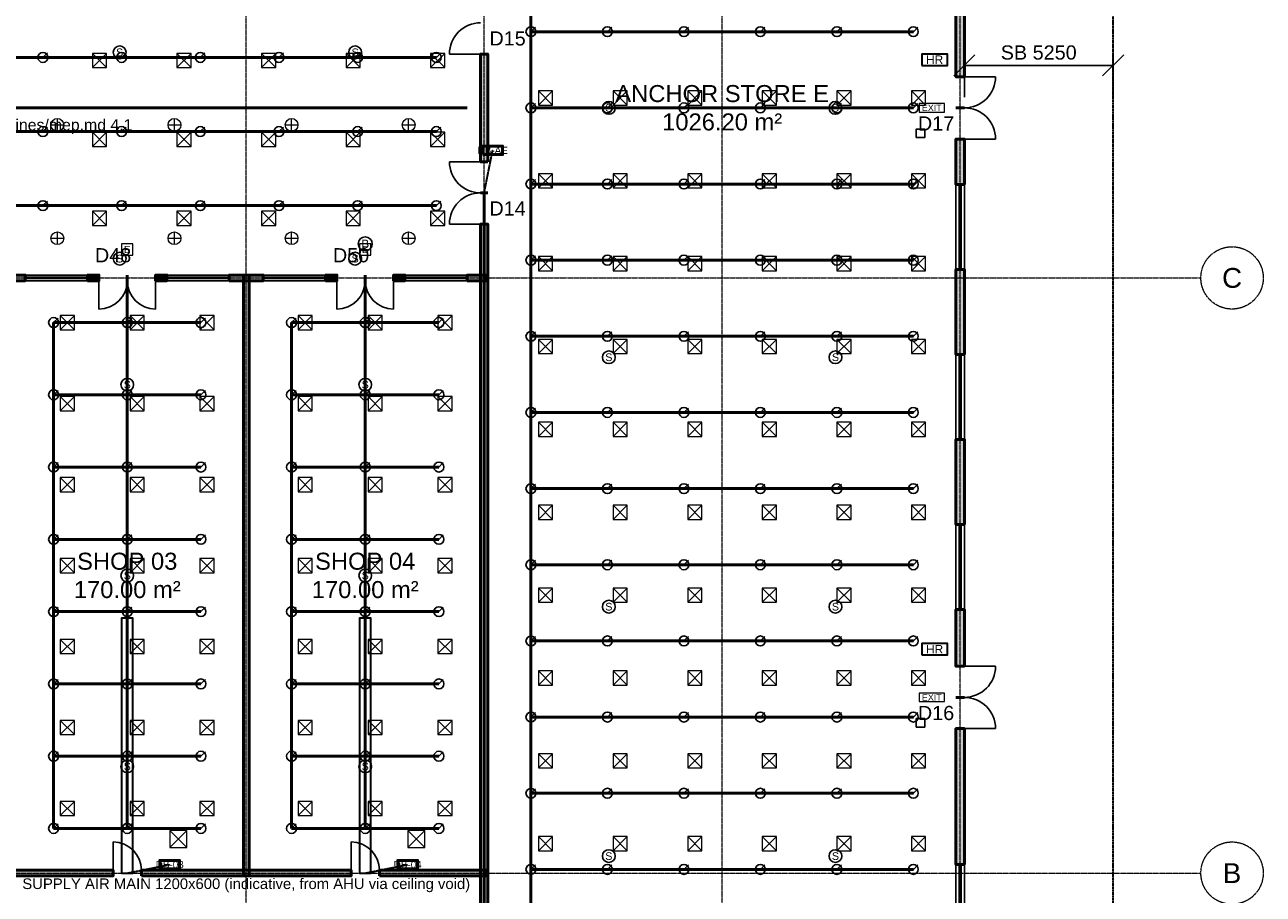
# Model space of a CAD drawing. Header units: millimetres. Extents: x -5300 to 125300, y -375 to 90375.
# Tile 7 of 8: x 81583 to 125300, y 19055 to 49731. Entities that reach past the tile are written whole.
import ezdxf
from ezdxf.enums import TextEntityAlignment as Align

# ---------------------------------------------------------------- set-up
doc = ezdxf.new("R2010")
doc.units = ezdxf.units.MM
for name, pattern in [('CENTER', [5.08, 3.175, -0.635, 0.635, -0.635]), ('DASHED', [1.524, 1.27, -0.254]), ('PHANTOM', [6.35, 3.175, -0.635, 0.635, -0.635, 0.635, -0.635])]:
    doc.linetypes.add(name, pattern=pattern)
for name, color, linetype, lineweight in [('A-ANNO-DIMS', 1, 'Continuous', 18), ('A-ANNO-SYMB', 2, 'Continuous', 18), ('A-AREA-IDEN', 2, 'Continuous', 18), ('A-DOOR', 3, 'Continuous', 25), ('A-GLAZ', 5, 'Continuous', 25), ('A-GRID', 1, 'CENTER', 13), ('A-WALL', 7, 'Continuous', 50), ('A-WALL-PATT', 8, 'Continuous', 9), ('C-PROP-LINE', 1, 'PHANTOM', 35), ('E-ANNO-TEXT', 52, 'Continuous', 18), ('E-DB', 6, 'Continuous', 50), ('E-FALM', 230, 'Continuous', 25), ('E-LITE', 2, 'Continuous', 18), ('E-LITE-EMER', 40, 'Continuous', 18), ('E-TRAY', 210, 'DASHED', 35), ('FP-ANNO-TEXT', 14, 'Continuous', 18), ('FP-HOSE', 20, 'Continuous', 35), ('FP-SPRK-HEAD', 1, 'Continuous', 25), ('FP-SPRK-PIPE', 12, 'Continuous', 50), ('M-ANNO-TEXT', 150, 'Continuous', 18), ('M-HVAC-RCG', 3, 'Continuous', 18), ('M-HVAC-SAD', 5, 'Continuous', 35), ('M-HVAC-SCD', 4, 'Continuous', 18)]:
    doc.layers.add(name, color=color, linetype=linetype, lineweight=lineweight)
doc.styles.add('AU-ARIAL', font='arial.ttf')
doc.dimstyles.new('AU-100', dxfattribs={"dimscale": 250, "dimtxt": 2, "dimasz": 1.5, "dimexe": 1.5, "dimexo": 1.5, "dimgap": 0.8, "dimtad": 1, "dimdec": 0, "dimdsep": 46, "dimtxsty": 'AU-ARIAL', "dimtsz": 1.5, "dimcen": 2.5, "dimclrd": 256, "dimclre": 256, "dimclrt": 256, "dimazin": 3, "dimtfac": 1, "dimtmove": 0, "dimatfit": 3})

msp = doc.modelspace()

# ---------------------------------------------------------------- hatches: boundary and pattern name
at = {"layer": 'A-WALL-PATT'}
for points in [[(114750, 47900), (114750, 53100), (114450, 53100), (114450, 47900)], [(97925, 44900), (97925, 48700), (97675, 48700), (97675, 44900)], [(114750, 44100), (114750, 45700), (114450, 45700), (114450, 44100)], [(97925, 15475), (97925, 42700), (97675, 42700), (97675, 15475)], [(114750, 38100), (114750, 41100), (114450, 41100), (114450, 38100)], [(80900, 40700), (81600, 40700), (81600, 40900), (80900, 40900)], [(83800, 40700), (84200, 40700), (84200, 40900), (83800, 40900)], [(86200, 40700), (86600, 40700), (86600, 40900), (86200, 40900)], [(88800, 40700), (90000, 40700), (90000, 40900), (88800, 40900)], [(89500, 19700), (89500, 40900), (89300, 40900), (89300, 19700)], [(92200, 40700), (92600, 40700), (92600, 40900), (92200, 40900)], [(94600, 40700), (95000, 40700), (95000, 40900), (94600, 40900)], [(97200, 40700), (97900, 40700), (97900, 40900), (97200, 40900)], [(114750, 32100), (114750, 35100), (114450, 35100), (114450, 32100)], [(114750, 27100), (114750, 29100), (114450, 29100), (114450, 27100)], [(114750, 20100), (114750, 24900), (114450, 24900), (114450, 20100)], [(80900, 19700), (84700, 19700), (84700, 19900), (80900, 19900)], [(85700, 19700), (93100, 19700), (93100, 19900), (85700, 19900)], [(94100, 19700), (97900, 19700), (97900, 19900), (94100, 19900)]]:
    msp.add_hatch(color=256, dxfattribs=at).paths.add_polyline_path(points)

# ---------------------------------------------------------------- linework, layer by layer
at = {"layer": 'A-DOOR'}
for p, q in [((97675, 48700), (96575, 48700)), ((114750, 47900), (115850, 47900)), ((114750, 45700), (115850, 45700)), ((97675, 44900), (96575, 44900)), ((97675, 42700), (96575, 42700)), ((84200, 40700), (84200, 39700)), ((86200, 40700), (86200, 39700)), ((92600, 40700), (92600, 39700)), ((94600, 40700), (94600, 39700)), ((114750, 27100), (115850, 27100)), ((114750, 24900), (115850, 24900)), ((84700, 19900), (84700, 20900)), ((93100, 19900), (93100, 20900))]:
    msp.add_line(p, q, dxfattribs=at)
for centre, radius, start, end in [((97675, 48700), 1100, 90, 180), ((114750, 47900), 1100, -90, 0), ((114750, 45700), 1100, 0, 90), ((97675, 44900), 1100, 180, -90), ((97675, 42700), 1100, 90, 180), ((84200, 40700), 1000, -90, 0), ((86200, 40700), 1000, 180, -90), ((92600, 40700), 1000, -90, 0), ((94600, 40700), 1000, 180, -90), ((114750, 27100), 1100, -90, 0), ((114750, 24900), 1100, 0, 90), ((84700, 19900), 1000, 0, 90), ((93100, 19900), 1000, 0, 90)]:
    msp.add_arc(centre, radius, start, end, dxfattribs=at)
at = {"layer": 'A-GLAZ'}
for p, q in [((114450, 41100), (114450, 44100)), ((114562.5, 41100), (114562.5, 44100)), ((114637.5, 41100), (114637.5, 44100)), ((114750, 41100), (114750, 44100)), ((81600, 40900), (83800, 40900)), ((81600, 40825), (83800, 40825)), ((81600, 40775), (83800, 40775)), ((81600, 40700), (83800, 40700)), ((86600, 40900), (88800, 40900)), ((86600, 40825), (88800, 40825)), ((86600, 40775), (88800, 40775)), ((86600, 40700), (88800, 40700)), ((90000, 40900), (92200, 40900)), ((90000, 40825), (92200, 40825)), ((90000, 40775), (92200, 40775)), ((90000, 40700), (92200, 40700)), ((95000, 40900), (97200, 40900)), ((95000, 40825), (97200, 40825)), ((95000, 40775), (97200, 40775)), ((95000, 40700), (97200, 40700)), ((114450, 35100), (114450, 38100)), ((114562.5, 35100), (114562.5, 38100)), ((114637.5, 35100), (114637.5, 38100)), ((114750, 35100), (114750, 38100)), ((114450, 29100), (114450, 32100)), ((114562.5, 29100), (114562.5, 32100)), ((114637.5, 29100), (114637.5, 32100)), ((114750, 29100), (114750, 32100)), ((114450, 17100), (114450, 20100)), ((114562.5, 17100), (114562.5, 20100)), ((114637.5, 17100), (114637.5, 20100)), ((114750, 17100), (114750, 20100))]:
    msp.add_line(p, q, dxfattribs=at)
at = {"layer": 'A-GRID'}
for p, q in [((89400, 7100), (89400, 86500)), ((97800, 7100), (97800, 86500)), ((106200, 7100), (106200, 86500)), ((114600, 7100), (114600, 86500)), ((-3100, 40800), (123100, 40800)), ((-3100, 19800), (123100, 19800))]:
    msp.add_line(p, q, dxfattribs=at)
for centre in [(124200, 40800), (124200, 19800)]:
    msp.add_circle(centre, 1100, dxfattribs=at)
at = {"layer": 'A-WALL'}
for p, q in [((97925, 48700), (97675, 48700)), ((114750, 47900), (114450, 47900)), ((114750, 46800), (114450, 46800)), ((114750, 46800), (114450, 46800)), ((114750, 45700), (114450, 45700)), ((97925, 44900), (97675, 44900)), ((97925, 43800), (97675, 43800)), ((97925, 43800), (97675, 43800)), ((114750, 44100), (114450, 44100)), ((97925, 42700), (97675, 42700)), ((114750, 41100), (114450, 41100)), ((81600, 40700), (81600, 40900)), ((83800, 40700), (83800, 40900)), ((84200, 40700), (84200, 40900)), ((85200, 40700), (85200, 40900)), ((85200, 40700), (85200, 40900)), ((86200, 40700), (86200, 40900)), ((86600, 40700), (86600, 40900)), ((88800, 40700), (88800, 40900)), ((90000, 40700), (90000, 40900)), ((92200, 40700), (92200, 40900)), ((92600, 40700), (92600, 40900)), ((93600, 40700), (93600, 40900)), ((93600, 40700), (93600, 40900)), ((94600, 40700), (94600, 40900)), ((95000, 40700), (95000, 40900)), ((97200, 40700), (97200, 40900)), ((114750, 38100), (114450, 38100)), ((114750, 35100), (114450, 35100)), ((114750, 32100), (114450, 32100)), ((114750, 29100), (114450, 29100)), ((114750, 27100), (114450, 27100)), ((114750, 26000), (114450, 26000)), ((114750, 26000), (114450, 26000)), ((114750, 24900), (114450, 24900)), ((84700, 19700), (84700, 19900)), ((85700, 19700), (85700, 19900)), ((93100, 19700), (93100, 19900)), ((94100, 19700), (94100, 19900)), ((114750, 20100), (114450, 20100))]:
    msp.add_line(p, q, dxfattribs=at)
for points in [[(114750, 47900), (114750, 53100), (114450, 53100), (114450, 47900)], [(97925, 44900), (97925, 48700), (97675, 48700), (97675, 44900)], [(114750, 44100), (114750, 45700), (114450, 45700), (114450, 44100)], [(97925, 15475), (97925, 42700), (97675, 42700), (97675, 15475)], [(114750, 38100), (114750, 41100), (114450, 41100), (114450, 38100)], [(80900, 40700), (81600, 40700), (81600, 40900), (80900, 40900)], [(83800, 40700), (84200, 40700), (84200, 40900), (83800, 40900)], [(86200, 40700), (86600, 40700), (86600, 40900), (86200, 40900)], [(88800, 40700), (90000, 40700), (90000, 40900), (88800, 40900)], [(89500, 19700), (89500, 40900), (89300, 40900), (89300, 19700)], [(92200, 40700), (92600, 40700), (92600, 40900), (92200, 40900)], [(94600, 40700), (95000, 40700), (95000, 40900), (94600, 40900)], [(97200, 40700), (97900, 40700), (97900, 40900), (97200, 40900)], [(114750, 32100), (114750, 35100), (114450, 35100), (114450, 32100)], [(114750, 27100), (114750, 29100), (114450, 29100), (114450, 27100)], [(114750, 20100), (114750, 24900), (114450, 24900), (114450, 20100)], [(80900, 19700), (84700, 19700), (84700, 19900), (80900, 19900)], [(85700, 19700), (93100, 19700), (93100, 19900), (85700, 19900)], [(94100, 19700), (97900, 19700), (97900, 19900), (94100, 19900)]]:
    msp.add_lwpolyline(points, close=True, dxfattribs=at)
at = {"layer": 'C-PROP-LINE'}
msp.add_lwpolyline([(0, 0), (120000, 0), (120000, 90000), (0, 90000)], close=True, dxfattribs=at)
at = {"layer": 'E-DB'}
for points in [[(97750, 45150), (98450, 45150), (98450, 45450), (97750, 45450)], [(86350, 19950), (87050, 19950), (87050, 20250), (86350, 20250)], [(94750, 19950), (95450, 19950), (95450, 20250), (94750, 20250)]]:
    msp.add_lwpolyline(points, close=True, dxfattribs=at)
at = {"layer": 'E-FALM'}
for points in [[(113050, 45750), (113350, 45750), (113350, 46050), (113050, 46050)], [(113050, 24950), (113350, 24950), (113350, 25250), (113050, 25250)]]:
    msp.add_lwpolyline(points, close=True, dxfattribs=at)
for centre, radius in [((84933.3, 48760), 225), ((93244.4, 48760), 225), ((102200, 46800), 225), ((110200, 46800), 225), ((93600, 42000), 250), ((84933.3, 41480), 225), ((93244.4, 41480), 225), ((102200, 38000), 225), ((110200, 38000), 225), ((85200, 37033.3), 225), ((93600, 37033.3), 225), ((85200, 30300), 225), ((93600, 30300), 225), ((102200, 29200), 225), ((110200, 29200), 225), ((85200, 23566.7), 225), ((93600, 23566.7), 225), ((102200, 20400), 225), ((110200, 20400), 225)]:
    msp.add_circle(centre, radius, dxfattribs=at)
at = {"layer": 'E-LITE'}
for p, q in [((82733.3, 45975), (82733.3, 46425)), ((86866.7, 45975), (86866.7, 46425)), ((91000, 45975), (91000, 46425)), ((95133.3, 45975), (95133.3, 46425)), ((82508.3, 46200), (82958.3, 46200)), ((86641.7, 46200), (87091.7, 46200)), ((90775, 46200), (91225, 46200)), ((94908.3, 46200), (95358.3, 46200)), ((82733.3, 41975), (82733.3, 42425)), ((86866.7, 41975), (86866.7, 42425)), ((91000, 41975), (91000, 42425)), ((95133.3, 41975), (95133.3, 42425)), ((82508.3, 42200), (82958.3, 42200)), ((86641.7, 42200), (87091.7, 42200)), ((90775, 42200), (91225, 42200)), ((94908.3, 42200), (95358.3, 42200))]:
    msp.add_line(p, q, dxfattribs=at)
at = {"layer": 'E-LITE', "const_width": 100}
for points in [[(82500, 19700), (83700, 19700)], [(86700, 19700), (87900, 19700)], [(90900, 19700), (92100, 19700)], [(95100, 19700), (96300, 19700)]]:
    msp.add_lwpolyline(points, dxfattribs=at)
at = {"layer": 'E-LITE'}
for centre in [(82733.3, 46200), (86866.7, 46200), (91000, 46200), (95133.3, 46200), (82733.3, 42200), (86866.7, 42200), (91000, 42200), (95133.3, 42200)]:
    msp.add_circle(centre, 225, dxfattribs=at)
at = {"layer": 'E-LITE-EMER'}
for points in [[(113150, 46650), (114050, 46650), (114050, 46950), (113150, 46950)], [(85000, 41600), (85400, 41600), (85400, 42000), (85000, 42000)], [(93400, 41600), (93800, 41600), (93800, 42000), (93400, 42000)], [(113150, 25850), (114050, 25850), (114050, 26150), (113150, 26150)]]:
    msp.add_lwpolyline(points, close=True, dxfattribs=at)
at = {"layer": 'E-TRAY'}
for p, q in [((97800, 43800), (98100, 45300)), ((85200, 19800), (86700, 20100)), ((93600, 19800), (95100, 20100))]:
    msp.add_line(p, q, dxfattribs=at)
at = {"layer": 'FP-HOSE'}
for points in [[(113250, 48300), (114150, 48300), (114150, 48700), (113250, 48700)], [(113250, 27500), (114150, 27500), (114150, 27900), (113250, 27900)]]:
    msp.add_lwpolyline(points, close=True, dxfattribs=at)
at = {"layer": 'FP-SPRK-HEAD'}
for p, q in [((99450, 49487), (99607.5, 49644.5)), ((102150, 49487), (102307.5, 49644.5)), ((104850, 49487), (105007.5, 49644.5)), ((107550, 49487), (107707.5, 49644.5)), ((110250, 49487), (110407.5, 49644.5)), ((112950, 49487), (113107.5, 49644.5)), ((82222.2, 48578.6), (82379.7, 48736.1)), ((85000, 48578.6), (85157.5, 48736.1)), ((87777.8, 48578.6), (87935.3, 48736.1)), ((90555.6, 48578.6), (90713.1, 48736.1)), ((93333.3, 48578.6), (93490.8, 48736.1)), ((96111.1, 48578.6), (96268.6, 48736.1)), ((99450, 46800), (99607.5, 46957.5)), ((102150, 46800), (102307.5, 46957.5)), ((104850, 46800), (105007.5, 46957.5)), ((107550, 46800), (107707.5, 46957.5)), ((110250, 46800), (110407.5, 46957.5)), ((112950, 46800), (113107.5, 46957.5)), ((82222.2, 45964.3), (82379.7, 46121.8)), ((85000, 45964.3), (85157.5, 46121.8)), ((87777.8, 45964.3), (87935.3, 46121.8)), ((90555.6, 45964.3), (90713.1, 46121.8)), ((93333.3, 45964.3), (93490.8, 46121.8)), ((96111.1, 45964.3), (96268.6, 46121.8)), ((99450, 44113), (99607.5, 44270.5)), ((102150, 44113), (102307.5, 44270.5)), ((104850, 44113), (105007.5, 44270.5)), ((107550, 44113), (107707.5, 44270.5)), ((110250, 44113), (110407.5, 44270.5)), ((112950, 44113), (113107.5, 44270.5)), ((82222.2, 43350), (82379.7, 43507.5)), ((85000, 43350), (85157.5, 43507.5)), ((87777.8, 43350), (87935.3, 43507.5)), ((90555.6, 43350), (90713.1, 43507.5)), ((93333.3, 43350), (93490.8, 43507.5)), ((96111.1, 43350), (96268.6, 43507.5)), ((99450, 41426.1), (99607.5, 41583.6)), ((102150, 41426.1), (102307.5, 41583.6)), ((104850, 41426.1), (105007.5, 41583.6)), ((107550, 41426.1), (107707.5, 41583.6)), ((110250, 41426.1), (110407.5, 41583.6)), ((112950, 41426.1), (113107.5, 41583.6)), ((82600, 39225), (82757.5, 39382.5)), ((85200, 39225), (85357.5, 39382.5)), ((87800, 39225), (87957.5, 39382.5)), ((91000, 39225), (91157.5, 39382.5)), ((93600, 39225), (93757.5, 39382.5)), ((96200, 39225), (96357.5, 39382.5)), ((99450, 38739.1), (99607.5, 38896.6)), ((102150, 38739.1), (102307.5, 38896.6)), ((104850, 38739.1), (105007.5, 38896.6)), ((107550, 38739.1), (107707.5, 38896.6)), ((110250, 38739.1), (110407.5, 38896.6)), ((112950, 38739.1), (113107.5, 38896.6)), ((82600, 36675), (82757.5, 36832.5)), ((85200, 36675), (85357.5, 36832.5)), ((87800, 36675), (87957.5, 36832.5)), ((91000, 36675), (91157.5, 36832.5)), ((93600, 36675), (93757.5, 36832.5)), ((96200, 36675), (96357.5, 36832.5)), ((99450, 36052.2), (99607.5, 36209.7)), ((102150, 36052.2), (102307.5, 36209.7)), ((104850, 36052.2), (105007.5, 36209.7)), ((107550, 36052.2), (107707.5, 36209.7)), ((110250, 36052.2), (110407.5, 36209.7)), ((112950, 36052.2), (113107.5, 36209.7)), ((82600, 34125), (82757.5, 34282.5)), ((85200, 34125), (85357.5, 34282.5)), ((87800, 34125), (87957.5, 34282.5)), ((91000, 34125), (91157.5, 34282.5)), ((93600, 34125), (93757.5, 34282.5)), ((96200, 34125), (96357.5, 34282.5)), ((99450, 33365.2), (99607.5, 33522.7)), ((102150, 33365.2), (102307.5, 33522.7)), ((104850, 33365.2), (105007.5, 33522.7)), ((107550, 33365.2), (107707.5, 33522.7)), ((110250, 33365.2), (110407.5, 33522.7)), ((112950, 33365.2), (113107.5, 33522.7)), ((82600, 31575), (82757.5, 31732.5)), ((85200, 31575), (85357.5, 31732.5)), ((87800, 31575), (87957.5, 31732.5)), ((91000, 31575), (91157.5, 31732.5)), ((93600, 31575), (93757.5, 31732.5)), ((96200, 31575), (96357.5, 31732.5)), ((99450, 30678.3), (99607.5, 30835.8)), ((102150, 30678.3), (102307.5, 30835.8)), ((104850, 30678.3), (105007.5, 30835.8)), ((107550, 30678.3), (107707.5, 30835.8)), ((110250, 30678.3), (110407.5, 30835.8)), ((112950, 30678.3), (113107.5, 30835.8)), ((82600, 29025), (82757.5, 29182.5)), ((85200, 29025), (85357.5, 29182.5)), ((87800, 29025), (87957.5, 29182.5)), ((91000, 29025), (91157.5, 29182.5)), ((93600, 29025), (93757.5, 29182.5)), ((96200, 29025), (96357.5, 29182.5)), ((99450, 27991.3), (99607.5, 28148.8)), ((102150, 27991.3), (102307.5, 28148.8)), ((104850, 27991.3), (105007.5, 28148.8)), ((107550, 27991.3), (107707.5, 28148.8)), ((110250, 27991.3), (110407.5, 28148.8)), ((112950, 27991.3), (113107.5, 28148.8)), ((82600, 26475), (82757.5, 26632.5)), ((85200, 26475), (85357.5, 26632.5)), ((87800, 26475), (87957.5, 26632.5)), ((91000, 26475), (91157.5, 26632.5)), ((93600, 26475), (93757.5, 26632.5)), ((96200, 26475), (96357.5, 26632.5)), ((99450, 25304.3), (99607.5, 25461.8)), ((102150, 25304.3), (102307.5, 25461.8)), ((104850, 25304.3), (105007.5, 25461.8)), ((107550, 25304.3), (107707.5, 25461.8)), ((110250, 25304.3), (110407.5, 25461.8)), ((112950, 25304.3), (113107.5, 25461.8)), ((82600, 23925), (82757.5, 24082.5)), ((85200, 23925), (85357.5, 24082.5)), ((87800, 23925), (87957.5, 24082.5)), ((91000, 23925), (91157.5, 24082.5)), ((93600, 23925), (93757.5, 24082.5)), ((96200, 23925), (96357.5, 24082.5)), ((99450, 22617.4), (99607.5, 22774.9)), ((102150, 22617.4), (102307.5, 22774.9)), ((104850, 22617.4), (105007.5, 22774.9)), ((107550, 22617.4), (107707.5, 22774.9)), ((110250, 22617.4), (110407.5, 22774.9)), ((112950, 22617.4), (113107.5, 22774.9)), ((82600, 21375), (82757.5, 21532.5)), ((85200, 21375), (85357.5, 21532.5)), ((87800, 21375), (87957.5, 21532.5)), ((91000, 21375), (91157.5, 21532.5)), ((93600, 21375), (93757.5, 21532.5)), ((96200, 21375), (96357.5, 21532.5)), ((99450, 19930.4), (99607.5, 20087.9)), ((102150, 19930.4), (102307.5, 20087.9)), ((104850, 19930.4), (105007.5, 20087.9)), ((107550, 19930.4), (107707.5, 20087.9)), ((110250, 19930.4), (110407.5, 20087.9)), ((112950, 19930.4), (113107.5, 20087.9))]:
    msp.add_line(p, q, dxfattribs=at)
for centre in [(99450, 49487), (102150, 49487), (104850, 49487), (107550, 49487), (110250, 49487), (112950, 49487), (82222.2, 48578.6), (85000, 48578.6), (87777.8, 48578.6), (90555.6, 48578.6), (93333.3, 48578.6), (96111.1, 48578.6), (99450, 46800), (102150, 46800), (104850, 46800), (107550, 46800), (110250, 46800), (112950, 46800), (82222.2, 45964.3), (85000, 45964.3), (87777.8, 45964.3), (90555.6, 45964.3), (93333.3, 45964.3), (96111.1, 45964.3), (99450, 44113), (102150, 44113), (104850, 44113), (107550, 44113), (110250, 44113), (112950, 44113), (82222.2, 43350), (85000, 43350), (87777.8, 43350), (90555.6, 43350), (93333.3, 43350), (96111.1, 43350), (99450, 41426.1), (102150, 41426.1), (104850, 41426.1), (107550, 41426.1), (110250, 41426.1), (112950, 41426.1), (82600, 39225), (85200, 39225), (87800, 39225), (91000, 39225), (93600, 39225), (96200, 39225), (99450, 38739.1), (102150, 38739.1), (104850, 38739.1), (107550, 38739.1), (110250, 38739.1), (112950, 38739.1), (82600, 36675), (85200, 36675), (87800, 36675), (91000, 36675), (93600, 36675), (96200, 36675), (99450, 36052.2), (102150, 36052.2), (104850, 36052.2), (107550, 36052.2), (110250, 36052.2), (112950, 36052.2), (82600, 34125), (85200, 34125), (87800, 34125), (91000, 34125), (93600, 34125), (96200, 34125), (99450, 33365.2), (102150, 33365.2), (104850, 33365.2), (107550, 33365.2), (110250, 33365.2), (112950, 33365.2), (82600, 31575), (85200, 31575), (87800, 31575), (91000, 31575), (93600, 31575), (96200, 31575), (99450, 30678.3), (102150, 30678.3), (104850, 30678.3), (107550, 30678.3), (110250, 30678.3), (112950, 30678.3), (82600, 29025), (85200, 29025), (87800, 29025), (91000, 29025), (93600, 29025), (96200, 29025), (99450, 27991.3), (102150, 27991.3), (104850, 27991.3), (107550, 27991.3), (110250, 27991.3), (112950, 27991.3), (82600, 26475), (85200, 26475), (87800, 26475), (91000, 26475), (93600, 26475), (96200, 26475), (99450, 25304.3), (102150, 25304.3), (104850, 25304.3), (107550, 25304.3), (110250, 25304.3), (112950, 25304.3), (82600, 23925), (85200, 23925), (87800, 23925), (91000, 23925), (93600, 23925), (96200, 23925), (99450, 22617.4), (102150, 22617.4), (104850, 22617.4), (107550, 22617.4), (110250, 22617.4), (112950, 22617.4), (82600, 21375), (85200, 21375), (87800, 21375), (91000, 21375), (93600, 21375), (96200, 21375), (99450, 19930.4), (102150, 19930.4), (104850, 19930.4), (107550, 19930.4), (110250, 19930.4), (112950, 19930.4)]:
    msp.add_circle(centre, 175, dxfattribs=at)
at = {"layer": 'FP-SPRK-PIPE'}
for p, q in [((99450, 49487), (99450, 52173.9)), ((99450, 49487), (102150, 49487)), ((99450, 46800), (99450, 49487)), ((102150, 49487), (104850, 49487)), ((104850, 49487), (107550, 49487)), ((107550, 49487), (110250, 49487)), ((110250, 49487), (112950, 49487)), ((79444.4, 48578.6), (82222.2, 48578.6)), ((82222.2, 48578.6), (85000, 48578.6)), ((85000, 48578.6), (87777.8, 48578.6)), ((87777.8, 48578.6), (90555.6, 48578.6)), ((90555.6, 48578.6), (93333.3, 48578.6)), ((93333.3, 48578.6), (96111.1, 48578.6)), ((22800, 46800), (97200, 46800)), ((99450, 46800), (102150, 46800)), ((99450, 44113), (99450, 46800)), ((102150, 46800), (104850, 46800)), ((104850, 46800), (107550, 46800)), ((107550, 46800), (110250, 46800)), ((110250, 46800), (112950, 46800)), ((79444.4, 45964.3), (82222.2, 45964.3)), ((82222.2, 45964.3), (85000, 45964.3)), ((85000, 45964.3), (87777.8, 45964.3)), ((87777.8, 45964.3), (90555.6, 45964.3)), ((90555.6, 45964.3), (93333.3, 45964.3)), ((93333.3, 45964.3), (96111.1, 45964.3)), ((97800, 17243.5), (97800, 43800)), ((99450, 44113), (102150, 44113)), ((99450, 41426.1), (99450, 44113)), ((102150, 44113), (104850, 44113)), ((104850, 44113), (107550, 44113)), ((107550, 44113), (110250, 44113)), ((110250, 44113), (112950, 44113)), ((79444.4, 43350), (82222.2, 43350)), ((82222.2, 43350), (85000, 43350)), ((85000, 43350), (87777.8, 43350)), ((87777.8, 43350), (90555.6, 43350)), ((90555.6, 43350), (93333.3, 43350)), ((93333.3, 43350), (96111.1, 43350)), ((99450, 41426.1), (102150, 41426.1)), ((99450, 38739.1), (99450, 41426.1)), ((102150, 41426.1), (104850, 41426.1)), ((104850, 41426.1), (107550, 41426.1)), ((107550, 41426.1), (110250, 41426.1)), ((110250, 41426.1), (112950, 41426.1)), ((85200, 21375), (85200, 40800)), ((93600, 21375), (93600, 40800)), ((82600, 39225), (85200, 39225)), ((82600, 36675), (82600, 39225)), ((85200, 39225), (87800, 39225)), ((91000, 39225), (93600, 39225)), ((91000, 36675), (91000, 39225)), ((93600, 39225), (96200, 39225)), ((99450, 38739.1), (102150, 38739.1)), ((99450, 36052.2), (99450, 38739.1)), ((102150, 38739.1), (104850, 38739.1)), ((104850, 38739.1), (107550, 38739.1)), ((107550, 38739.1), (110250, 38739.1)), ((110250, 38739.1), (112950, 38739.1)), ((82600, 36675), (85200, 36675)), ((82600, 34125), (82600, 36675)), ((85200, 36675), (87800, 36675)), ((91000, 36675), (93600, 36675)), ((91000, 34125), (91000, 36675)), ((93600, 36675), (96200, 36675)), ((99450, 36052.2), (102150, 36052.2)), ((99450, 33365.2), (99450, 36052.2)), ((102150, 36052.2), (104850, 36052.2)), ((104850, 36052.2), (107550, 36052.2)), ((107550, 36052.2), (110250, 36052.2)), ((110250, 36052.2), (112950, 36052.2)), ((82600, 34125), (85200, 34125)), ((82600, 31575), (82600, 34125)), ((85200, 34125), (87800, 34125)), ((91000, 34125), (93600, 34125)), ((91000, 31575), (91000, 34125)), ((93600, 34125), (96200, 34125)), ((99450, 33365.2), (102150, 33365.2)), ((99450, 30678.3), (99450, 33365.2)), ((102150, 33365.2), (104850, 33365.2)), ((104850, 33365.2), (107550, 33365.2)), ((107550, 33365.2), (110250, 33365.2)), ((110250, 33365.2), (112950, 33365.2)), ((82600, 31575), (85200, 31575)), ((82600, 29025), (82600, 31575)), ((85200, 31575), (87800, 31575)), ((91000, 31575), (93600, 31575)), ((91000, 29025), (91000, 31575)), ((93600, 31575), (96200, 31575)), ((99450, 30678.3), (102150, 30678.3)), ((99450, 27991.3), (99450, 30678.3)), ((102150, 30678.3), (104850, 30678.3)), ((104850, 30678.3), (107550, 30678.3)), ((107550, 30678.3), (110250, 30678.3)), ((110250, 30678.3), (112950, 30678.3)), ((82600, 29025), (85200, 29025)), ((82600, 26475), (82600, 29025)), ((85200, 29025), (87800, 29025)), ((91000, 29025), (93600, 29025)), ((91000, 26475), (91000, 29025)), ((93600, 29025), (96200, 29025)), ((99450, 27991.3), (102150, 27991.3)), ((99450, 25304.3), (99450, 27991.3)), ((102150, 27991.3), (104850, 27991.3)), ((104850, 27991.3), (107550, 27991.3)), ((107550, 27991.3), (110250, 27991.3)), ((110250, 27991.3), (112950, 27991.3)), ((82600, 26475), (85200, 26475)), ((82600, 23925), (82600, 26475)), ((85200, 26475), (87800, 26475)), ((91000, 26475), (93600, 26475)), ((91000, 23925), (91000, 26475)), ((93600, 26475), (96200, 26475)), ((99450, 25304.3), (102150, 25304.3)), ((99450, 22617.4), (99450, 25304.3)), ((102150, 25304.3), (104850, 25304.3)), ((104850, 25304.3), (107550, 25304.3)), ((107550, 25304.3), (110250, 25304.3)), ((110250, 25304.3), (112950, 25304.3)), ((82600, 23925), (85200, 23925)), ((82600, 21375), (82600, 23925)), ((85200, 23925), (87800, 23925)), ((91000, 23925), (93600, 23925)), ((91000, 21375), (91000, 23925)), ((93600, 23925), (96200, 23925)), ((99450, 22617.4), (102150, 22617.4)), ((99450, 19930.4), (99450, 22617.4)), ((102150, 22617.4), (104850, 22617.4)), ((104850, 22617.4), (107550, 22617.4)), ((107550, 22617.4), (110250, 22617.4)), ((110250, 22617.4), (112950, 22617.4)), ((82600, 21375), (85200, 21375)), ((82600, 21375), (85200, 21375)), ((85200, 21375), (87800, 21375)), ((91000, 21375), (93600, 21375)), ((91000, 21375), (93600, 21375)), ((93600, 21375), (96200, 21375)), ((99450, 19930.4), (102150, 19930.4)), ((99450, 17243.5), (99450, 19930.4)), ((102150, 19930.4), (104850, 19930.4)), ((104850, 19930.4), (107550, 19930.4)), ((107550, 19930.4), (110250, 19930.4)), ((110250, 19930.4), (112950, 19930.4))]:
    msp.add_line(p, q, dxfattribs=at)
at = {"layer": 'M-HVAC-RCG'}
for p, q in [((86700, 20700), (87300, 21300)), ((86700, 21300), (87300, 20700)), ((95100, 20700), (95700, 21300)), ((95100, 21300), (95700, 20700))]:
    msp.add_line(p, q, dxfattribs=at)
for points in [[(86700, 20700), (87300, 20700), (87300, 21300), (86700, 21300)], [(95100, 20700), (95700, 20700), (95700, 21300), (95100, 21300)]]:
    msp.add_lwpolyline(points, close=True, dxfattribs=at)
at = {"layer": 'M-HVAC-SAD'}
for points in [[(85000, 19800), (85400, 19800), (85400, 28800), (85000, 28800)], [(93400, 19800), (93800, 19800), (93800, 28800), (93400, 28800)]]:
    msp.add_lwpolyline(points, close=True, dxfattribs=at)
at = {"layer": 'M-HVAC-SCD'}
for p, q in [((83972, 48223.1), (84472, 48723.1)), ((83972, 48723.1), (84472, 48223.1)), ((86956, 48223.1), (87456, 48723.1)), ((86956, 48723.1), (87456, 48223.1)), ((89940, 48223.1), (90440, 48723.1)), ((89940, 48723.1), (90440, 48223.1)), ((92924, 48223.1), (93424, 48723.1)), ((92924, 48723.1), (93424, 48223.1)), ((95908, 48223.1), (96408, 48723.1)), ((95908, 48723.1), (96408, 48223.1)), ((99716.7, 46900), (100216.7, 47400)), ((99716.7, 47400), (100216.7, 46900)), ((102350, 46900), (102850, 47400)), ((102350, 47400), (102850, 46900)), ((104983.3, 46900), (105483.3, 47400)), ((104983.3, 47400), (105483.3, 46900)), ((107616.7, 46900), (108116.7, 47400)), ((107616.7, 47400), (108116.7, 46900)), ((110250, 46900), (110750, 47400)), ((110250, 47400), (110750, 46900)), ((112883.3, 46900), (113383.3, 47400)), ((112883.3, 47400), (113383.3, 46900)), ((83972, 45438.5), (84472, 45938.5)), ((83972, 45938.5), (84472, 45438.5)), ((86956, 45438.5), (87456, 45938.5)), ((86956, 45938.5), (87456, 45438.5)), ((89940, 45438.5), (90440, 45938.5)), ((89940, 45938.5), (90440, 45438.5)), ((92924, 45438.5), (93424, 45938.5)), ((92924, 45938.5), (93424, 45438.5)), ((95908, 45438.5), (96408, 45938.5)), ((95908, 45938.5), (96408, 45438.5)), ((99716.7, 43976.2), (100216.7, 44476.2)), ((99716.7, 44476.2), (100216.7, 43976.2)), ((102350, 43976.2), (102850, 44476.2)), ((102350, 44476.2), (102850, 43976.2)), ((104983.3, 43976.2), (105483.3, 44476.2)), ((104983.3, 44476.2), (105483.3, 43976.2)), ((107616.7, 43976.2), (108116.7, 44476.2)), ((107616.7, 44476.2), (108116.7, 43976.2)), ((110250, 43976.2), (110750, 44476.2)), ((110250, 44476.2), (110750, 43976.2)), ((112883.3, 43976.2), (113383.3, 44476.2)), ((112883.3, 44476.2), (113383.3, 43976.2)), ((83972, 42653.8), (84472, 43153.8)), ((83972, 43153.8), (84472, 42653.8)), ((86956, 42653.8), (87456, 43153.8)), ((86956, 43153.8), (87456, 42653.8)), ((89940, 42653.8), (90440, 43153.8)), ((89940, 43153.8), (90440, 42653.8)), ((92924, 42653.8), (93424, 43153.8)), ((92924, 43153.8), (93424, 42653.8)), ((95908, 42653.8), (96408, 43153.8)), ((95908, 43153.8), (96408, 42653.8)), ((99716.7, 41052.4), (100216.7, 41552.4)), ((99716.7, 41552.4), (100216.7, 41052.4)), ((102350, 41052.4), (102850, 41552.4)), ((102350, 41552.4), (102850, 41052.4)), ((104983.3, 41052.4), (105483.3, 41552.4)), ((104983.3, 41552.4), (105483.3, 41052.4)), ((107616.7, 41052.4), (108116.7, 41552.4)), ((107616.7, 41552.4), (108116.7, 41052.4)), ((110250, 41052.4), (110750, 41552.4)), ((110250, 41552.4), (110750, 41052.4)), ((112883.3, 41052.4), (113383.3, 41552.4)), ((112883.3, 41552.4), (113383.3, 41052.4)), ((82833.3, 38971.4), (83333.3, 39471.4)), ((82833.3, 39471.4), (83333.3, 38971.4)), ((85300, 38971.4), (85800, 39471.4)), ((85300, 39471.4), (85800, 38971.4)), ((87766.7, 38971.4), (88266.7, 39471.4)), ((87766.7, 39471.4), (88266.7, 38971.4)), ((91233.3, 38971.4), (91733.3, 39471.4)), ((91233.3, 39471.4), (91733.3, 38971.4)), ((93700, 38971.4), (94200, 39471.4)), ((93700, 39471.4), (94200, 38971.4)), ((96166.7, 38971.4), (96666.7, 39471.4)), ((96166.7, 39471.4), (96666.7, 38971.4)), ((99716.7, 38128.6), (100216.7, 38628.6)), ((99716.7, 38628.6), (100216.7, 38128.6)), ((102350, 38128.6), (102850, 38628.6)), ((102350, 38628.6), (102850, 38128.6)), ((104983.3, 38128.6), (105483.3, 38628.6)), ((104983.3, 38628.6), (105483.3, 38128.6)), ((107616.7, 38128.6), (108116.7, 38628.6)), ((107616.7, 38628.6), (108116.7, 38128.6)), ((110250, 38128.6), (110750, 38628.6)), ((110250, 38628.6), (110750, 38128.6)), ((112883.3, 38128.6), (113383.3, 38628.6)), ((112883.3, 38628.6), (113383.3, 38128.6)), ((82833.3, 36114.3), (83333.3, 36614.3)), ((82833.3, 36614.3), (83333.3, 36114.3)), ((85300, 36114.3), (85800, 36614.3)), ((85300, 36614.3), (85800, 36114.3)), ((87766.7, 36114.3), (88266.7, 36614.3)), ((87766.7, 36614.3), (88266.7, 36114.3)), ((91233.3, 36114.3), (91733.3, 36614.3)), ((91233.3, 36614.3), (91733.3, 36114.3)), ((93700, 36114.3), (94200, 36614.3)), ((93700, 36614.3), (94200, 36114.3)), ((96166.7, 36114.3), (96666.7, 36614.3)), ((96166.7, 36614.3), (96666.7, 36114.3)), ((99716.7, 35204.8), (100216.7, 35704.8)), ((99716.7, 35704.8), (100216.7, 35204.8)), ((102350, 35204.8), (102850, 35704.8)), ((102350, 35704.8), (102850, 35204.8)), ((104983.3, 35204.8), (105483.3, 35704.8)), ((104983.3, 35704.8), (105483.3, 35204.8)), ((107616.7, 35204.8), (108116.7, 35704.8)), ((107616.7, 35704.8), (108116.7, 35204.8)), ((110250, 35204.8), (110750, 35704.8)), ((110250, 35704.8), (110750, 35204.8)), ((112883.3, 35204.8), (113383.3, 35704.8)), ((112883.3, 35704.8), (113383.3, 35204.8)), ((82833.3, 33257.1), (83333.3, 33757.1)), ((82833.3, 33757.1), (83333.3, 33257.1)), ((85300, 33257.1), (85800, 33757.1)), ((85300, 33757.1), (85800, 33257.1)), ((87766.7, 33257.1), (88266.7, 33757.1)), ((87766.7, 33757.1), (88266.7, 33257.1)), ((91233.3, 33257.1), (91733.3, 33757.1)), ((91233.3, 33757.1), (91733.3, 33257.1)), ((93700, 33257.1), (94200, 33757.1)), ((93700, 33757.1), (94200, 33257.1)), ((96166.7, 33257.1), (96666.7, 33757.1)), ((96166.7, 33757.1), (96666.7, 33257.1)), ((99716.7, 32281), (100216.7, 32781)), ((99716.7, 32781), (100216.7, 32281)), ((102350, 32281), (102850, 32781)), ((102350, 32781), (102850, 32281)), ((104983.3, 32281), (105483.3, 32781)), ((104983.3, 32781), (105483.3, 32281)), ((107616.7, 32281), (108116.7, 32781)), ((107616.7, 32781), (108116.7, 32281)), ((110250, 32281), (110750, 32781)), ((110250, 32781), (110750, 32281)), ((112883.3, 32281), (113383.3, 32781)), ((112883.3, 32781), (113383.3, 32281)), ((82833.3, 30400), (83333.3, 30900)), ((82833.3, 30900), (83333.3, 30400)), ((85300, 30400), (85800, 30900)), ((85300, 30900), (85800, 30400)), ((87766.7, 30400), (88266.7, 30900)), ((87766.7, 30900), (88266.7, 30400)), ((91233.3, 30400), (91733.3, 30900)), ((91233.3, 30900), (91733.3, 30400)), ((93700, 30400), (94200, 30900)), ((93700, 30900), (94200, 30400)), ((96166.7, 30400), (96666.7, 30900)), ((96166.7, 30900), (96666.7, 30400)), ((99716.7, 29357.1), (100216.7, 29857.1)), ((99716.7, 29857.1), (100216.7, 29357.1)), ((102350, 29357.1), (102850, 29857.1)), ((102350, 29857.1), (102850, 29357.1)), ((104983.3, 29357.1), (105483.3, 29857.1)), ((104983.3, 29857.1), (105483.3, 29357.1)), ((107616.7, 29357.1), (108116.7, 29857.1)), ((107616.7, 29857.1), (108116.7, 29357.1)), ((110250, 29357.1), (110750, 29857.1)), ((110250, 29857.1), (110750, 29357.1)), ((112883.3, 29357.1), (113383.3, 29857.1)), ((112883.3, 29857.1), (113383.3, 29357.1)), ((82833.3, 27542.9), (83333.3, 28042.9)), ((82833.3, 28042.9), (83333.3, 27542.9)), ((85300, 27542.9), (85800, 28042.9)), ((85300, 28042.9), (85800, 27542.9)), ((87766.7, 27542.9), (88266.7, 28042.9)), ((87766.7, 28042.9), (88266.7, 27542.9)), ((91233.3, 27542.9), (91733.3, 28042.9)), ((91233.3, 28042.9), (91733.3, 27542.9)), ((93700, 27542.9), (94200, 28042.9)), ((93700, 28042.9), (94200, 27542.9)), ((96166.7, 27542.9), (96666.7, 28042.9)), ((96166.7, 28042.9), (96666.7, 27542.9)), ((99716.7, 26433.3), (100216.7, 26933.3)), ((99716.7, 26933.3), (100216.7, 26433.3)), ((102350, 26433.3), (102850, 26933.3)), ((102350, 26933.3), (102850, 26433.3)), ((104983.3, 26433.3), (105483.3, 26933.3)), ((104983.3, 26933.3), (105483.3, 26433.3)), ((107616.7, 26433.3), (108116.7, 26933.3)), ((107616.7, 26933.3), (108116.7, 26433.3)), ((110250, 26433.3), (110750, 26933.3)), ((110250, 26933.3), (110750, 26433.3)), ((112883.3, 26433.3), (113383.3, 26933.3)), ((112883.3, 26933.3), (113383.3, 26433.3)), ((82833.3, 24685.7), (83333.3, 25185.7)), ((82833.3, 25185.7), (83333.3, 24685.7)), ((85300, 24685.7), (85800, 25185.7)), ((85300, 25185.7), (85800, 24685.7)), ((87766.7, 24685.7), (88266.7, 25185.7)), ((87766.7, 25185.7), (88266.7, 24685.7)), ((91233.3, 24685.7), (91733.3, 25185.7)), ((91233.3, 25185.7), (91733.3, 24685.7)), ((93700, 24685.7), (94200, 25185.7)), ((93700, 25185.7), (94200, 24685.7)), ((96166.7, 24685.7), (96666.7, 25185.7)), ((96166.7, 25185.7), (96666.7, 24685.7)), ((99716.7, 23509.5), (100216.7, 24009.5)), ((99716.7, 24009.5), (100216.7, 23509.5)), ((102350, 23509.5), (102850, 24009.5)), ((102350, 24009.5), (102850, 23509.5)), ((104983.3, 23509.5), (105483.3, 24009.5)), ((104983.3, 24009.5), (105483.3, 23509.5)), ((107616.7, 23509.5), (108116.7, 24009.5)), ((107616.7, 24009.5), (108116.7, 23509.5)), ((110250, 23509.5), (110750, 24009.5)), ((110250, 24009.5), (110750, 23509.5)), ((112883.3, 23509.5), (113383.3, 24009.5)), ((112883.3, 24009.5), (113383.3, 23509.5)), ((82833.3, 21828.6), (83333.3, 22328.6)), ((82833.3, 22328.6), (83333.3, 21828.6)), ((85300, 21828.6), (85800, 22328.6)), ((85300, 22328.6), (85800, 21828.6)), ((87766.7, 21828.6), (88266.7, 22328.6)), ((87766.7, 22328.6), (88266.7, 21828.6)), ((91233.3, 21828.6), (91733.3, 22328.6)), ((91233.3, 22328.6), (91733.3, 21828.6)), ((93700, 21828.6), (94200, 22328.6)), ((93700, 22328.6), (94200, 21828.6)), ((96166.7, 21828.6), (96666.7, 22328.6)), ((96166.7, 22328.6), (96666.7, 21828.6)), ((99716.7, 20585.7), (100216.7, 21085.7)), ((99716.7, 21085.7), (100216.7, 20585.7)), ((102350, 20585.7), (102850, 21085.7)), ((102350, 21085.7), (102850, 20585.7)), ((104983.3, 20585.7), (105483.3, 21085.7)), ((104983.3, 21085.7), (105483.3, 20585.7)), ((107616.7, 20585.7), (108116.7, 21085.7)), ((107616.7, 21085.7), (108116.7, 20585.7)), ((110250, 20585.7), (110750, 21085.7)), ((110250, 21085.7), (110750, 20585.7)), ((112883.3, 20585.7), (113383.3, 21085.7)), ((112883.3, 21085.7), (113383.3, 20585.7))]:
    msp.add_line(p, q, dxfattribs=at)
for points in [[(83972, 48223.1), (84472, 48223.1), (84472, 48723.1), (83972, 48723.1)], [(86956, 48223.1), (87456, 48223.1), (87456, 48723.1), (86956, 48723.1)], [(89940, 48223.1), (90440, 48223.1), (90440, 48723.1), (89940, 48723.1)], [(92924, 48223.1), (93424, 48223.1), (93424, 48723.1), (92924, 48723.1)], [(95908, 48223.1), (96408, 48223.1), (96408, 48723.1), (95908, 48723.1)], [(99716.7, 46900), (100216.7, 46900), (100216.7, 47400), (99716.7, 47400)], [(102350, 46900), (102850, 46900), (102850, 47400), (102350, 47400)], [(104983.3, 46900), (105483.3, 46900), (105483.3, 47400), (104983.3, 47400)], [(107616.7, 46900), (108116.7, 46900), (108116.7, 47400), (107616.7, 47400)], [(110250, 46900), (110750, 46900), (110750, 47400), (110250, 47400)], [(112883.3, 46900), (113383.3, 46900), (113383.3, 47400), (112883.3, 47400)], [(83972, 45438.5), (84472, 45438.5), (84472, 45938.5), (83972, 45938.5)], [(86956, 45438.5), (87456, 45438.5), (87456, 45938.5), (86956, 45938.5)], [(89940, 45438.5), (90440, 45438.5), (90440, 45938.5), (89940, 45938.5)], [(92924, 45438.5), (93424, 45438.5), (93424, 45938.5), (92924, 45938.5)], [(95908, 45438.5), (96408, 45438.5), (96408, 45938.5), (95908, 45938.5)], [(99716.7, 43976.2), (100216.7, 43976.2), (100216.7, 44476.2), (99716.7, 44476.2)], [(102350, 43976.2), (102850, 43976.2), (102850, 44476.2), (102350, 44476.2)], [(104983.3, 43976.2), (105483.3, 43976.2), (105483.3, 44476.2), (104983.3, 44476.2)], [(107616.7, 43976.2), (108116.7, 43976.2), (108116.7, 44476.2), (107616.7, 44476.2)], [(110250, 43976.2), (110750, 43976.2), (110750, 44476.2), (110250, 44476.2)], [(112883.3, 43976.2), (113383.3, 43976.2), (113383.3, 44476.2), (112883.3, 44476.2)], [(83972, 42653.8), (84472, 42653.8), (84472, 43153.8), (83972, 43153.8)], [(86956, 42653.8), (87456, 42653.8), (87456, 43153.8), (86956, 43153.8)], [(89940, 42653.8), (90440, 42653.8), (90440, 43153.8), (89940, 43153.8)], [(92924, 42653.8), (93424, 42653.8), (93424, 43153.8), (92924, 43153.8)], [(95908, 42653.8), (96408, 42653.8), (96408, 43153.8), (95908, 43153.8)], [(99716.7, 41052.4), (100216.7, 41052.4), (100216.7, 41552.4), (99716.7, 41552.4)], [(102350, 41052.4), (102850, 41052.4), (102850, 41552.4), (102350, 41552.4)], [(104983.3, 41052.4), (105483.3, 41052.4), (105483.3, 41552.4), (104983.3, 41552.4)], [(107616.7, 41052.4), (108116.7, 41052.4), (108116.7, 41552.4), (107616.7, 41552.4)], [(110250, 41052.4), (110750, 41052.4), (110750, 41552.4), (110250, 41552.4)], [(112883.3, 41052.4), (113383.3, 41052.4), (113383.3, 41552.4), (112883.3, 41552.4)], [(82833.3, 38971.4), (83333.3, 38971.4), (83333.3, 39471.4), (82833.3, 39471.4)], [(85300, 38971.4), (85800, 38971.4), (85800, 39471.4), (85300, 39471.4)], [(87766.7, 38971.4), (88266.7, 38971.4), (88266.7, 39471.4), (87766.7, 39471.4)], [(91233.3, 38971.4), (91733.3, 38971.4), (91733.3, 39471.4), (91233.3, 39471.4)], [(93700, 38971.4), (94200, 38971.4), (94200, 39471.4), (93700, 39471.4)], [(96166.7, 38971.4), (96666.7, 38971.4), (96666.7, 39471.4), (96166.7, 39471.4)], [(99716.7, 38128.6), (100216.7, 38128.6), (100216.7, 38628.6), (99716.7, 38628.6)], [(102350, 38128.6), (102850, 38128.6), (102850, 38628.6), (102350, 38628.6)], [(104983.3, 38128.6), (105483.3, 38128.6), (105483.3, 38628.6), (104983.3, 38628.6)], [(107616.7, 38128.6), (108116.7, 38128.6), (108116.7, 38628.6), (107616.7, 38628.6)], [(110250, 38128.6), (110750, 38128.6), (110750, 38628.6), (110250, 38628.6)], [(112883.3, 38128.6), (113383.3, 38128.6), (113383.3, 38628.6), (112883.3, 38628.6)], [(82833.3, 36114.3), (83333.3, 36114.3), (83333.3, 36614.3), (82833.3, 36614.3)], [(85300, 36114.3), (85800, 36114.3), (85800, 36614.3), (85300, 36614.3)], [(87766.7, 36114.3), (88266.7, 36114.3), (88266.7, 36614.3), (87766.7, 36614.3)], [(91233.3, 36114.3), (91733.3, 36114.3), (91733.3, 36614.3), (91233.3, 36614.3)], [(93700, 36114.3), (94200, 36114.3), (94200, 36614.3), (93700, 36614.3)], [(96166.7, 36114.3), (96666.7, 36114.3), (96666.7, 36614.3), (96166.7, 36614.3)], [(99716.7, 35204.8), (100216.7, 35204.8), (100216.7, 35704.8), (99716.7, 35704.8)], [(102350, 35204.8), (102850, 35204.8), (102850, 35704.8), (102350, 35704.8)], [(104983.3, 35204.8), (105483.3, 35204.8), (105483.3, 35704.8), (104983.3, 35704.8)], [(107616.7, 35204.8), (108116.7, 35204.8), (108116.7, 35704.8), (107616.7, 35704.8)], [(110250, 35204.8), (110750, 35204.8), (110750, 35704.8), (110250, 35704.8)], [(112883.3, 35204.8), (113383.3, 35204.8), (113383.3, 35704.8), (112883.3, 35704.8)], [(82833.3, 33257.1), (83333.3, 33257.1), (83333.3, 33757.1), (82833.3, 33757.1)], [(85300, 33257.1), (85800, 33257.1), (85800, 33757.1), (85300, 33757.1)], [(87766.7, 33257.1), (88266.7, 33257.1), (88266.7, 33757.1), (87766.7, 33757.1)], [(91233.3, 33257.1), (91733.3, 33257.1), (91733.3, 33757.1), (91233.3, 33757.1)], [(93700, 33257.1), (94200, 33257.1), (94200, 33757.1), (93700, 33757.1)], [(96166.7, 33257.1), (96666.7, 33257.1), (96666.7, 33757.1), (96166.7, 33757.1)], [(99716.7, 32281), (100216.7, 32281), (100216.7, 32781), (99716.7, 32781)], [(102350, 32281), (102850, 32281), (102850, 32781), (102350, 32781)], [(104983.3, 32281), (105483.3, 32281), (105483.3, 32781), (104983.3, 32781)], [(107616.7, 32281), (108116.7, 32281), (108116.7, 32781), (107616.7, 32781)], [(110250, 32281), (110750, 32281), (110750, 32781), (110250, 32781)], [(112883.3, 32281), (113383.3, 32281), (113383.3, 32781), (112883.3, 32781)], [(82833.3, 30400), (83333.3, 30400), (83333.3, 30900), (82833.3, 30900)], [(85300, 30400), (85800, 30400), (85800, 30900), (85300, 30900)], [(87766.7, 30400), (88266.7, 30400), (88266.7, 30900), (87766.7, 30900)], [(91233.3, 30400), (91733.3, 30400), (91733.3, 30900), (91233.3, 30900)], [(93700, 30400), (94200, 30400), (94200, 30900), (93700, 30900)], [(96166.7, 30400), (96666.7, 30400), (96666.7, 30900), (96166.7, 30900)], [(99716.7, 29357.1), (100216.7, 29357.1), (100216.7, 29857.1), (99716.7, 29857.1)], [(102350, 29357.1), (102850, 29357.1), (102850, 29857.1), (102350, 29857.1)], [(104983.3, 29357.1), (105483.3, 29357.1), (105483.3, 29857.1), (104983.3, 29857.1)], [(107616.7, 29357.1), (108116.7, 29357.1), (108116.7, 29857.1), (107616.7, 29857.1)], [(110250, 29357.1), (110750, 29357.1), (110750, 29857.1), (110250, 29857.1)], [(112883.3, 29357.1), (113383.3, 29357.1), (113383.3, 29857.1), (112883.3, 29857.1)], [(82833.3, 27542.9), (83333.3, 27542.9), (83333.3, 28042.9), (82833.3, 28042.9)], [(85300, 27542.9), (85800, 27542.9), (85800, 28042.9), (85300, 28042.9)], [(87766.7, 27542.9), (88266.7, 27542.9), (88266.7, 28042.9), (87766.7, 28042.9)], [(91233.3, 27542.9), (91733.3, 27542.9), (91733.3, 28042.9), (91233.3, 28042.9)], [(93700, 27542.9), (94200, 27542.9), (94200, 28042.9), (93700, 28042.9)], [(96166.7, 27542.9), (96666.7, 27542.9), (96666.7, 28042.9), (96166.7, 28042.9)], [(99716.7, 26433.3), (100216.7, 26433.3), (100216.7, 26933.3), (99716.7, 26933.3)], [(102350, 26433.3), (102850, 26433.3), (102850, 26933.3), (102350, 26933.3)], [(104983.3, 26433.3), (105483.3, 26433.3), (105483.3, 26933.3), (104983.3, 26933.3)], [(107616.7, 26433.3), (108116.7, 26433.3), (108116.7, 26933.3), (107616.7, 26933.3)], [(110250, 26433.3), (110750, 26433.3), (110750, 26933.3), (110250, 26933.3)], [(112883.3, 26433.3), (113383.3, 26433.3), (113383.3, 26933.3), (112883.3, 26933.3)], [(82833.3, 24685.7), (83333.3, 24685.7), (83333.3, 25185.7), (82833.3, 25185.7)], [(85300, 24685.7), (85800, 24685.7), (85800, 25185.7), (85300, 25185.7)], [(87766.7, 24685.7), (88266.7, 24685.7), (88266.7, 25185.7), (87766.7, 25185.7)], [(91233.3, 24685.7), (91733.3, 24685.7), (91733.3, 25185.7), (91233.3, 25185.7)], [(93700, 24685.7), (94200, 24685.7), (94200, 25185.7), (93700, 25185.7)], [(96166.7, 24685.7), (96666.7, 24685.7), (96666.7, 25185.7), (96166.7, 25185.7)], [(99716.7, 23509.5), (100216.7, 23509.5), (100216.7, 24009.5), (99716.7, 24009.5)], [(102350, 23509.5), (102850, 23509.5), (102850, 24009.5), (102350, 24009.5)], [(104983.3, 23509.5), (105483.3, 23509.5), (105483.3, 24009.5), (104983.3, 24009.5)], [(107616.7, 23509.5), (108116.7, 23509.5), (108116.7, 24009.5), (107616.7, 24009.5)], [(110250, 23509.5), (110750, 23509.5), (110750, 24009.5), (110250, 24009.5)], [(112883.3, 23509.5), (113383.3, 23509.5), (113383.3, 24009.5), (112883.3, 24009.5)], [(82833.3, 21828.6), (83333.3, 21828.6), (83333.3, 22328.6), (82833.3, 22328.6)], [(85300, 21828.6), (85800, 21828.6), (85800, 22328.6), (85300, 22328.6)], [(87766.7, 21828.6), (88266.7, 21828.6), (88266.7, 22328.6), (87766.7, 22328.6)], [(91233.3, 21828.6), (91733.3, 21828.6), (91733.3, 22328.6), (91233.3, 22328.6)], [(93700, 21828.6), (94200, 21828.6), (94200, 22328.6), (93700, 22328.6)], [(96166.7, 21828.6), (96666.7, 21828.6), (96666.7, 22328.6), (96166.7, 22328.6)], [(99716.7, 20585.7), (100216.7, 20585.7), (100216.7, 21085.7), (99716.7, 21085.7)], [(102350, 20585.7), (102850, 20585.7), (102850, 21085.7), (102350, 21085.7)], [(104983.3, 20585.7), (105483.3, 20585.7), (105483.3, 21085.7), (104983.3, 21085.7)], [(107616.7, 20585.7), (108116.7, 20585.7), (108116.7, 21085.7), (107616.7, 21085.7)], [(110250, 20585.7), (110750, 20585.7), (110750, 21085.7), (110250, 21085.7)], [(112883.3, 20585.7), (113383.3, 20585.7), (113383.3, 21085.7), (112883.3, 21085.7)]]:
    msp.add_lwpolyline(points, close=True, dxfattribs=at)

# ---------------------------------------------------------------- texts
at = {"layer": 'A-ANNO-SYMB', "style": 'AU-ARIAL'}
for s, p in [('D15', (98625, 49250)), ('D17', (113750, 46250)), ('D14', (98625, 43250)), ('D48', (84700, 41600)), ('D50', (93100, 41600)), ('D16', (113750, 25450))]:
    msp.add_text(s, height=500, dxfattribs=at).set_placement(p, align=Align.MIDDLE_CENTER)
at = {"layer": 'A-AREA-IDEN', "char_height": 600, "attachment_point": 5, "style": 'AU-ARIAL'}
for s, insert in [('ANCHOR STORE E\\P1026.20 m²', (106200, 46800)), ('SHOP 03\\P170.00 m²', (85200, 30300)), ('SHOP 04\\P170.00 m²', (93600, 30300))]:
    msp.add_mtext(s, dxfattribs=dict(at, insert=insert))
at = {"layer": 'A-GRID', "style": 'AU-ARIAL'}
for s, p in [('C', (124200, 40800)), ('B', (124200, 19800))]:
    msp.add_text(s, height=700, dxfattribs=at).set_placement(p, align=Align.MIDDLE_CENTER)
at = {"layer": 'E-ANNO-TEXT', "style": 'AU-ARIAL'}
for s, height, p in [('EXIT', 225, (113600, 46800)), ('DB-AE', 250, (98100, 45300)), ('EXIT', 225, (113600, 26000)), ('DB-03', 250, (86700, 20100)), ('DB-04', 250, (95100, 20100))]:
    msp.add_text(s, height=height, dxfattribs=at).set_placement(p, align=Align.MIDDLE_CENTER)
at = {"layer": 'E-FALM', "style": 'AU-ARIAL'}
for s, height, p in [('S', 270, (84933.3, 48760)), ('S', 270, (93244.4, 48760)), ('S', 270, (102200, 46800)), ('S', 270, (110200, 46800)), ('B', 300, (93600, 42000)), ('S', 270, (84933.3, 41480)), ('S', 270, (93244.4, 41480)), ('S', 270, (102200, 38000)), ('S', 270, (110200, 38000)), ('S', 270, (85200, 37033.3)), ('S', 270, (93600, 37033.3)), ('S', 270, (85200, 30300)), ('S', 270, (93600, 30300)), ('S', 270, (102200, 29200)), ('S', 270, (110200, 29200)), ('S', 270, (85200, 23566.7)), ('S', 270, (93600, 23566.7)), ('S', 270, (102200, 20400)), ('S', 270, (110200, 20400))]:
    msp.add_text(s, height=height, dxfattribs=at).set_placement(p, align=Align.MIDDLE_CENTER)
at = {"layer": 'E-LITE-EMER', "style": 'AU-ARIAL'}
for p in [(85200, 41800), (93600, 41800)]:
    msp.add_text('E', height=250, dxfattribs=at).set_placement(p, align=Align.MIDDLE_CENTER)
at = {"layer": 'FP-ANNO-TEXT', "style": 'AU-ARIAL'}
for s, height, p in [('HR', 300, (113700, 48500)), ('SPRINKLER GRID <= 2.8 m (NFPA 13 OH2: max 12.1 m2 / 4.6 m) RoT - references/disciplines/mep.md 4.1', 400, (72000, 46200)), ('HR', 300, (113700, 27700))]:
    msp.add_text(s, height=height, dxfattribs=at).set_placement(p, align=Align.MIDDLE_CENTER)
at = {"layer": 'M-ANNO-TEXT', "style": 'AU-ARIAL'}
msp.add_text('SUPPLY AIR MAIN 1200x600 (indicative, from AHU via ceiling void)', height=375, dxfattribs=at).set_placement((89400, 19425), align=Align.MIDDLE_CENTER)

# ---------------------------------------------------------------- dimensions: what is measured, and where the dimension line sits
at = {"layer": 'A-ANNO-DIMS'}
msp.add_linear_dim(base=(114750, 48300), p1=(114750, 46800), p2=(120000, 46800), text='SB <>', dimstyle='AU-100', dxfattribs=at).render()

doc.saveas('drawing.dxf')
